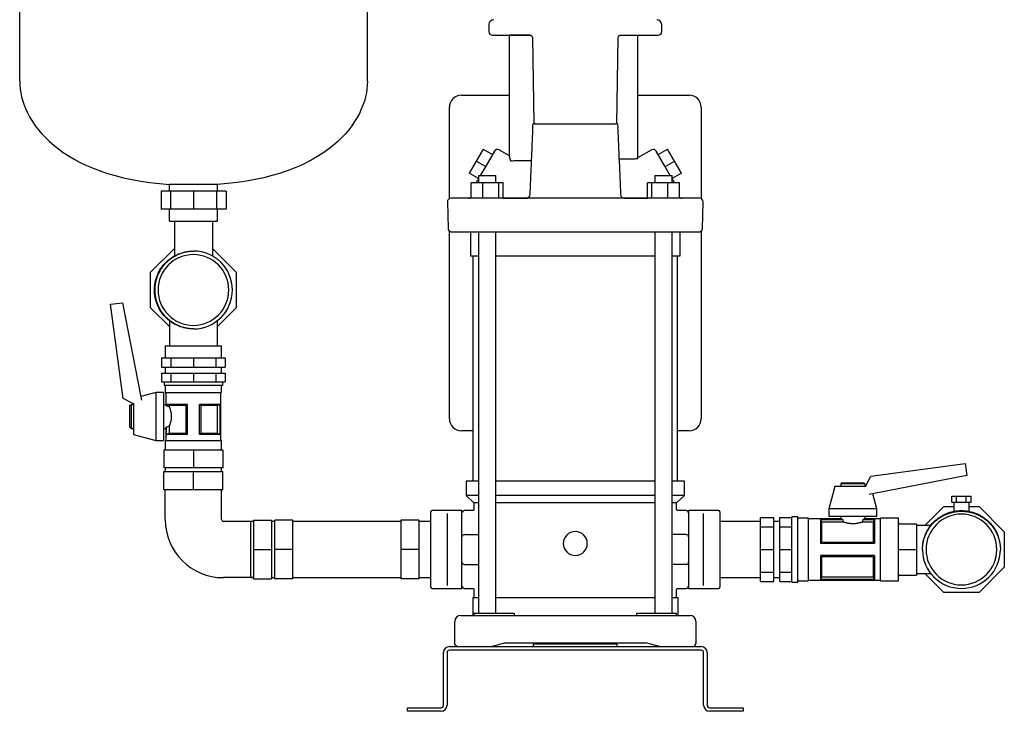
# Model space of a CAD drawing. Header units: millimetres. Extents: x 12 to 2052, y 13 to 1104.
# Tile 5 of 6: x 1230 to 2052, y 13 to 590. Entities that reach past the tile are written whole.
import ezdxf

# ---------------------------------------------------------------- set-up
doc = ezdxf.new("R2010")
doc.units = ezdxf.units.MM

msp = doc.modelspace()

# ---------------------------------------------------------------- linework, layer by layer
at = {"color": 7, "linetype": 'Continuous', "lineweight": 25}
for p, q in [((1230.48, 538.52), (1230.48, 809.12)), ((1520.48, 538.52), (1520.48, 809.12)), ((1621.79, 585.96), (1621.72, 579.95)), ((1765.93, 579.95), (1765.87, 585.96)), ((1624.72, 576.92), (1656.35, 576.92)), ((1638.58, 576.92), (1638.58, 476.61)), ((1656.18, 576.92), (1638.58, 576.92)), ((1656.69, 576.82), (1656.48, 576.91)), ((1658.01, 575.17), (1659.26, 502.92)), ((1728.39, 502.87), (1729.65, 575.17)), ((1731.3, 576.92), (1730.85, 576.81)), ((1731.3, 576.92), (1762.93, 576.92)), ((1746.07, 474.92), (1746.07, 576.92)), ((1598.83, 526.92), (1638.58, 526.92)), ((1746.07, 526.92), (1788.83, 526.92)), ((1588.83, 440.6), (1588.83, 516.92)), ((1798.83, 516.92), (1798.83, 440.6)), ((1729.45, 498.7), (1729.41, 499.57)), ((1616.87, 481.84), (1611.12, 471.88)), ((1616.87, 481.84), (1624.66, 477.34)), ((1626.33, 480.22), (1619.14, 467.77)), ((1630.43, 481.32), (1638.58, 476.61)), ((1746.49, 475.12), (1757.23, 481.32)), ((1768.52, 467.77), (1761.33, 480.22)), ((1762.99, 477.34), (1770.79, 481.84)), ((1776.54, 471.88), (1770.79, 481.84)), ((1611.12, 471.88), (1605.37, 461.92)), ((1618.91, 467.38), (1611.12, 471.88)), ((1768.74, 467.38), (1776.54, 471.88)), ((1782.29, 461.92), (1776.54, 471.88)), ((1612.98, 457.52), (1605.37, 461.92)), ((1612.98, 459.92), (1612.98, 453.92)), ((1612.98, 459.92), (1621.58, 459.92)), ((1619.14, 467.77), (1614.61, 459.92)), ((1621.58, 459.92), (1627.58, 459.92)), ((1627.58, 453.92), (1627.58, 459.92)), ((1760.07, 459.92), (1760.07, 453.92)), ((1760.07, 459.92), (1766.08, 459.92)), ((1766.08, 459.92), (1774.67, 459.92)), ((1773.05, 459.92), (1768.52, 467.77)), ((1782.29, 461.92), (1774.67, 457.52)), ((1774.67, 453.92), (1774.67, 459.92)), ((1395.48, 452.55), (1355.48, 452.55)), ((1355.48, 446.92), (1355.48, 452.55)), ((1395.48, 446.92), (1395.48, 452.55)), ((1616.7, 453.92), (1606.9, 453.92)), ((1606.9, 440.92), (1606.9, 453.92)), ((1612.03, 455.45), (1611.82, 455.09)), ((1616.7, 440.92), (1616.7, 453.92)), ((1630.08, 453.92), (1616.7, 453.92)), ((1630.08, 440.92), (1630.08, 453.92)), ((1633.67, 453.92), (1630.08, 453.92)), ((1633.67, 440.92), (1633.67, 453.92)), ((1753.99, 440.92), (1753.98, 453.92)), ((1757.57, 453.92), (1753.98, 453.92)), ((1757.57, 440.92), (1757.57, 453.92)), ((1770.95, 453.92), (1757.57, 453.92)), ((1770.95, 440.92), (1770.95, 453.92)), ((1780.75, 453.92), (1770.95, 453.92)), ((1780.75, 440.92), (1780.75, 453.92)), ((1780.76, 453.92), (1780.75, 453.92)), ((1780.76, 441.23), (1780.76, 453.92)), ((1348.42, 446.92), (1348.42, 431.92)), ((1356.34, 446.92), (1348.42, 446.92)), ((1356.34, 446.92), (1356.34, 431.92)), ((1375.48, 446.92), (1356.34, 446.92)), ((1375.48, 446.92), (1375.48, 431.92)), ((1394.61, 446.92), (1375.48, 446.92)), ((1394.61, 446.92), (1394.61, 431.92)), ((1402.54, 446.92), (1394.61, 446.92)), ((1402.54, 446.92), (1402.54, 431.92)), ((1655.89, 443.94), (1655.74, 443.05)), ((1731.84, 443.84), (1731.81, 443.95)), ((1731.98, 443.05), (1731.83, 443.95)), ((1587.18, 437.84), (1587.75, 415.84)), ((1604.24, 440.92), (1590.17, 440.92)), ((1776.09, 440.92), (1611.57, 440.92)), ((1633.67, 440.92), (1653.75, 440.92)), ((1633.67, 440.92), (1652.96, 440.92)), ((1731.98, 443.05), (1732.01, 442.99)), ((1734.75, 440.92), (1753.99, 440.92)), ((1782.6, 440.92), (1782.83, 440.92)), ((1797.48, 440.92), (1783.42, 440.92)), ((1799.9, 415.84), (1800.48, 437.84)), ((1356.34, 431.92), (1348.42, 431.92)), ((1355.48, 421.92), (1355.48, 431.92)), ((1375.48, 431.92), (1356.34, 431.92)), ((1394.61, 431.92), (1375.48, 431.92)), ((1402.54, 431.92), (1394.61, 431.92)), ((1395.48, 421.92), (1395.48, 431.92)), ((1355.48, 421.92), (1395.48, 421.92)), ((1359.48, 421.92), (1359.48, 392.78)), ((1391.48, 392.62), (1391.48, 421.92)), ((1588.83, 256.92), (1588.83, 413.62)), ((1606.48, 413.02), (1606.48, 393.02)), ((1612.98, 413.02), (1612.98, 94.92)), ((1627.58, 94.92), (1627.58, 413.02)), ((1760.07, 413.02), (1760.07, 94.92)), ((1774.67, 94.92), (1774.67, 413.02)), ((1781.18, 393.02), (1781.18, 413.02)), ((1798.83, 413.62), (1798.83, 256.92)), ((1339.58, 379.23), (1359.48, 399.13)), ((1391.48, 398.83), (1411.08, 379.23)), ((1606.48, 393.02), (1612.98, 393.02)), ((1608.48, 393.02), (1608.48, 204.92)), ((1627.58, 393.02), (1693.83, 393.02)), ((1693.83, 393.02), (1760.07, 393.02)), ((1774.67, 393.02), (1781.18, 393.02)), ((1779.18, 204.92), (1779.18, 393.02)), ((1339.58, 349.61), (1339.58, 379.23)), ((1347.14, 379.69), (1347.46, 380.16)), ((1411.08, 379.23), (1411.08, 349.61)), ((1306.31, 352.51), (1316.2, 353.83)), ((1316.2, 353.83), (1331.22, 276.56)), ((1316.76, 273.75), (1306.31, 352.51)), ((1355.33, 333.86), (1339.58, 349.61)), ((1411.08, 349.61), (1395.33, 333.86)), ((1355.33, 338.81), (1355.33, 317.92)), ((1395.33, 317.92), (1395.33, 338.8)), ((1351.85, 317.92), (1351.85, 307.92)), ((1351.85, 317.92), (1375.33, 317.92)), ((1375.33, 317.92), (1398.8, 317.92)), ((1398.8, 307.92), (1398.8, 317.92)), ((1348.76, 307.92), (1348.76, 299.92)), ((1348.76, 307.92), (1356.54, 307.92)), ((1356.54, 307.92), (1356.54, 299.92)), ((1356.54, 307.92), (1375.33, 307.92)), ((1375.33, 307.92), (1375.33, 299.92)), ((1375.33, 307.92), (1394.12, 307.92)), ((1394.12, 307.92), (1394.12, 299.92)), ((1394.12, 307.92), (1401.9, 307.92)), ((1401.9, 307.92), (1401.9, 299.92)), ((1348.76, 299.92), (1356.54, 299.92)), ((1351.85, 299.92), (1351.85, 294.92)), ((1356.54, 299.92), (1375.33, 299.92)), ((1375.33, 299.92), (1394.12, 299.92)), ((1394.12, 299.92), (1401.9, 299.92)), ((1398.8, 294.92), (1398.8, 299.92)), ((1348.76, 294.92), (1348.76, 287.92)), ((1348.76, 294.92), (1356.54, 294.92)), ((1348.76, 287.92), (1356.54, 287.92)), ((1350.85, 287.92), (1350.85, 284.92)), ((1356.54, 294.92), (1356.54, 287.92)), ((1356.54, 294.92), (1375.33, 294.92)), ((1356.54, 287.92), (1375.33, 287.92)), ((1375.33, 294.92), (1375.33, 287.92)), ((1375.33, 294.92), (1394.12, 294.92)), ((1375.33, 287.92), (1394.12, 287.92)), ((1394.12, 294.92), (1394.12, 287.92)), ((1394.12, 294.92), (1401.9, 294.92)), ((1394.12, 287.92), (1401.9, 287.92)), ((1399.8, 284.92), (1399.8, 287.92)), ((1401.9, 294.92), (1401.9, 287.92)), ((1350.85, 284.92), (1375.33, 284.92)), ((1351.85, 284.92), (1351.85, 278.92)), ((1375.33, 284.92), (1399.8, 284.92)), ((1398.8, 278.92), (1398.8, 284.92)), ((1325.35, 269.36), (1316.76, 273.75)), ((1331.22, 276.56), (1332.16, 272.44)), ((1344.1, 278.92), (1331.45, 275.55)), ((1350.35, 278.92), (1344.1, 278.92)), ((1344.1, 278.92), (1344.1, 258.92)), ((1350.35, 278.92), (1350.35, 258.92)), ((1351.85, 278.92), (1375.33, 278.92)), ((1352.35, 278.92), (1352.35, 268.92)), ((1375.33, 278.92), (1398.8, 278.92)), ((1398.3, 238.92), (1398.3, 278.92)), ((1322.35, 267.92), (1323.35, 268.92)), ((1322.35, 249.92), (1322.35, 267.92)), ((1323.35, 268.92), (1325.35, 268.92)), ((1323.35, 268.92), (1323.35, 248.92)), ((1325.35, 270.1), (1325.35, 258.92)), ((1350.35, 268.92), (1352.35, 268.92)), ((1370.33, 268.92), (1352.9, 268.92)), ((1352.9, 267.58), (1352.9, 268.92)), ((1352.9, 267.58), (1352.96, 267.58)), ((1352.96, 267.58), (1352.96, 268.89)), ((1369.26, 267.99), (1355.25, 267.99)), ((1355.25, 267.99), (1355.25, 266.87)), ((1369.26, 244.85), (1369.26, 267.99)), ((1370.33, 243.92), (1370.33, 268.92)), ((1397.75, 268.92), (1380.33, 268.92)), ((1380.33, 243.92), (1380.33, 268.92)), ((1395.41, 267.99), (1381.4, 267.99)), ((1381.4, 267.99), (1381.4, 244.85)), ((1395.41, 244.85), (1395.41, 267.99)), ((1397.7, 268.89), (1397.7, 243.94)), ((1397.75, 243.92), (1397.75, 268.92)), ((1325.35, 258.92), (1325.35, 243.92)), ((1344.1, 258.92), (1344.1, 238.92)), ((1350.35, 258.92), (1350.35, 238.92)), ((1322.35, 249.92), (1323.35, 248.92)), ((1323.35, 248.92), (1325.35, 248.92)), ((1350.35, 248.92), (1352.35, 248.92)), ((1352.35, 248.92), (1352.35, 238.92)), ((1352.9, 243.92), (1352.9, 250.26)), ((1352.96, 250.26), (1352.9, 250.26)), ((1352.96, 243.94), (1352.96, 250.26)), ((1355.25, 250.97), (1355.25, 244.85)), ((1608.48, 246.92), (1598.83, 246.92)), ((1788.83, 246.92), (1779.18, 246.92)), ((1325.35, 243.92), (1344.1, 238.92)), ((1344.1, 238.92), (1350.35, 238.92)), ((1351.85, 238.92), (1351.85, 230.92)), ((1351.85, 238.92), (1375.33, 238.92)), ((1370.33, 243.92), (1352.9, 243.92)), ((1355.25, 244.85), (1369.26, 244.85)), ((1375.33, 238.92), (1398.8, 238.92)), ((1397.75, 243.92), (1380.33, 243.92)), ((1381.4, 244.85), (1395.41, 244.85)), ((1398.8, 230.92), (1398.8, 238.92)), ((1350.78, 230.92), (1350.78, 215.92)), ((1375.33, 230.92), (1350.78, 230.92)), ((1375.33, 230.92), (1375.33, 215.92)), ((1399.88, 230.92), (1375.33, 230.92)), ((1399.88, 230.92), (1399.88, 215.92)), ((1375.33, 215.92), (1350.78, 215.92)), ((1351.85, 215.92), (1351.85, 212.92)), ((1399.88, 215.92), (1375.33, 215.92)), ((1398.8, 212.92), (1398.8, 215.92)), ((1940.16, 209.16), (2018.92, 219.61)), ((2018.92, 219.61), (2020.24, 209.72)), ((1350.78, 197.92), (1350.78, 212.92)), ((1350.78, 212.92), (1375.33, 212.92)), ((1375.33, 197.92), (1375.33, 212.92)), ((1375.33, 212.92), (1399.88, 212.92)), ((1399.88, 197.92), (1399.88, 212.92)), ((1935.77, 200.57), (1940.16, 209.16)), ((2020.24, 209.72), (1942.97, 194.7)), ((1350.78, 197.92), (1375.33, 197.92)), ((1351.85, 172.92), (1351.85, 197.92)), ((1375.33, 197.92), (1399.88, 197.92)), ((1398.8, 172.92), (1398.8, 197.92)), ((1602.83, 204.92), (1602.83, 192.92)), ((1612.98, 204.92), (1602.83, 204.92)), ((1693.83, 204.92), (1627.58, 204.92)), ((1760.07, 204.92), (1693.83, 204.92)), ((1784.83, 204.92), (1774.67, 204.92)), ((1784.83, 192.92), (1784.83, 204.92)), ((1910.33, 200.57), (1905.33, 181.82)), ((1925.33, 200.57), (1910.33, 200.57)), ((1916.33, 203.57), (1915.33, 202.57)), ((1915.33, 202.57), (1915.33, 200.57)), ((1935.33, 202.57), (1915.33, 202.57)), ((1916.33, 203.57), (1934.33, 203.57)), ((1936.51, 200.57), (1925.33, 200.57)), ((1934.33, 203.57), (1935.33, 202.57)), ((1935.33, 202.57), (1935.33, 200.57)), ((1602.83, 192.92), (1609.33, 186.92)), ((1612.98, 192.92), (1602.83, 192.92)), ((1693.83, 192.92), (1627.58, 192.92)), ((1760.07, 192.92), (1693.83, 192.92)), ((1784.83, 192.92), (1774.67, 192.92)), ((1778.33, 186.92), (1784.83, 192.92)), ((1942.97, 194.7), (1938.85, 193.76)), ((1945.33, 181.82), (1941.95, 194.47)), ((2007.75, 187.42), (2007.75, 192.42)), ((2007.75, 192.42), (2011.79, 192.42)), ((2011.79, 187.42), (2011.79, 192.42)), ((2011.79, 192.42), (2019.87, 192.42)), ((2019.87, 187.42), (2019.87, 192.42)), ((2019.87, 192.42), (2023.91, 192.42)), ((2023.91, 187.42), (2023.91, 192.42)), ((1609.33, 186.92), (1609.33, 181.42)), ((1612.98, 186.92), (1609.33, 186.92)), ((1693.83, 186.92), (1627.58, 186.92)), ((1760.07, 186.92), (1693.83, 186.92)), ((1778.33, 186.92), (1774.67, 186.92)), ((1778.33, 181.42), (1778.33, 186.92)), ((1905.33, 181.82), (1905.33, 175.57)), ((1925.33, 181.82), (1905.33, 181.82)), ((1945.33, 181.82), (1925.33, 181.82)), ((1945.33, 175.57), (1945.33, 181.82)), ((1985.27, 167.92), (2001.02, 183.67)), ((2001.02, 183.67), (2009.48, 183.67)), ((2007.75, 187.42), (2011.79, 187.42)), ((2009.48, 187.42), (2009.48, 179.79)), ((2011.79, 187.42), (2019.87, 187.42)), ((2019.87, 187.42), (2023.91, 187.42)), ((2022.18, 179.79), (2022.18, 187.42)), ((2022.18, 183.67), (2030.64, 183.67)), ((2030.64, 183.67), (2051.58, 162.73)), ((1425.33, 172.47), (1425.33, 147.92)), ((1425.33, 172.47), (1440.33, 172.47)), ((1440.33, 172.47), (1440.33, 147.92)), ((1458.33, 172.47), (1443.33, 172.47)), ((1443.33, 147.92), (1443.33, 172.47)), ((1458.33, 147.92), (1458.33, 172.47)), ((1563.33, 172.47), (1548.33, 172.47)), ((1548.33, 172.47), (1548.33, 147.92)), ((1563.33, 172.47), (1563.33, 147.92)), ((1573.33, 147.92), (1573.33, 179.42)), ((1599.33, 180.42), (1574.33, 180.42)), ((1587.33, 159.46), (1587.33, 177.92)), ((1599.33, 177.92), (1599.33, 180.42)), ((1599.33, 159.46), (1599.33, 177.92)), ((1608.33, 180.42), (1601.33, 180.42)), ((1786.33, 180.42), (1779.33, 180.42)), ((1813.33, 180.42), (1788.33, 180.42)), ((1788.33, 180.42), (1788.33, 177.92)), ((1788.33, 177.92), (1788.33, 159.46)), ((1800.33, 177.92), (1800.33, 159.46)), ((1814.33, 179.42), (1814.33, 147.92)), ((1848.33, 174.49), (1859.33, 174.49)), ((1848.33, 166.71), (1848.33, 174.49)), ((1859.33, 166.71), (1859.33, 174.49)), ((1864.33, 174.49), (1874.33, 174.49)), ((1864.33, 166.71), (1864.33, 174.49)), ((1879.33, 175.07), (1874.33, 175.07)), ((1874.33, 147.92), (1874.33, 175.07)), ((1879.33, 147.92), (1879.33, 175.07)), ((1888.33, 174.07), (1879.33, 174.07)), ((1888.33, 147.92), (1888.33, 174.07)), ((1915.33, 173.57), (1888.33, 173.57)), ((1916.67, 173.08), (1898.33, 173.08)), ((1898.33, 173.08), (1898.33, 152.92)), ((1898.35, 173.03), (1916.67, 173.03)), ((1925.33, 175.57), (1905.33, 175.57)), ((1915.33, 175.57), (1915.33, 173.57)), ((1916.67, 173.03), (1916.67, 173.08)), ((1945.33, 175.57), (1925.33, 175.57)), ((1943.33, 173.08), (1933.99, 173.08)), ((1933.99, 173.08), (1933.99, 173.03)), ((1933.99, 173.03), (1943.31, 173.03)), ((1935.33, 175.57), (1935.33, 173.57)), ((1948.33, 173.57), (1935.33, 173.57)), ((1943.33, 173.08), (1943.33, 152.92)), ((1963.33, 174.07), (1948.33, 174.07)), ((1948.33, 147.92), (1948.33, 174.07)), ((1963.33, 147.92), (1963.33, 174.07)), ((2031.1, 176.1), (2031.57, 175.79)), ((1425.33, 171.39), (1400.33, 171.39)), ((1425.33, 171.39), (1423.33, 171.39)), ((1423.33, 147.92), (1423.33, 171.39)), ((1443.33, 171.39), (1440.33, 171.39)), ((1548.33, 171.39), (1458.33, 171.39)), ((1573.33, 171.39), (1563.33, 171.39)), ((1848.33, 171.39), (1814.33, 171.39)), ((1848.33, 166.71), (1859.33, 166.71)), ((1848.33, 147.92), (1848.33, 166.71)), ((1864.33, 171.39), (1859.33, 171.39)), ((1859.33, 147.92), (1859.33, 166.71)), ((1864.33, 166.71), (1874.33, 166.71)), ((1864.33, 147.92), (1864.33, 166.71)), ((1899.26, 170.78), (1899.26, 153.97)), ((1917.37, 170.78), (1899.26, 170.78)), ((1942.4, 170.78), (1933.29, 170.78)), ((1942.4, 153.97), (1942.4, 170.78)), ((1964.33, 169.42), (1978.33, 169.42)), ((1978.33, 169.42), (1978.33, 147.92)), ((1990.22, 167.92), (1978.33, 167.92)), ((1587.33, 136.38), (1587.33, 159.46)), ((1599.33, 136.38), (1599.33, 159.46)), ((1601.33, 160.42), (1612.98, 160.42)), ((1786.33, 160.42), (1774.67, 160.42)), ((1788.33, 159.46), (1788.33, 147.92)), ((1800.33, 159.46), (1800.33, 147.92)), ((2051.58, 162.73), (2051.58, 133.11)), ((1423.33, 124.44), (1423.33, 147.92)), ((1425.33, 147.92), (1440.33, 147.92)), ((1425.33, 147.92), (1425.33, 123.37)), ((1440.33, 147.92), (1440.33, 123.37)), ((1458.33, 147.92), (1443.33, 147.92)), ((1443.33, 123.37), (1443.33, 147.92)), ((1458.33, 123.37), (1458.33, 147.92)), ((1563.33, 147.92), (1548.33, 147.92)), ((1548.33, 147.92), (1548.33, 123.37)), ((1563.33, 147.92), (1563.33, 123.37)), ((1573.33, 116.42), (1573.33, 147.92)), ((1788.33, 147.92), (1788.33, 136.38)), ((1800.33, 147.92), (1800.33, 136.38)), ((1814.33, 147.92), (1814.33, 116.42)), ((1848.33, 147.92), (1859.33, 147.92)), ((1848.33, 129.13), (1848.33, 147.92)), ((1859.33, 129.13), (1859.33, 147.92)), ((1864.33, 129.13), (1864.33, 147.92)), ((1864.33, 147.92), (1874.33, 147.92)), ((1874.33, 120.77), (1874.33, 147.92)), ((1879.33, 120.77), (1879.33, 147.92)), ((1888.33, 121.77), (1888.33, 147.92)), ((1943.33, 152.92), (1898.33, 152.92)), ((1899.26, 153.97), (1942.4, 153.97)), ((1948.33, 121.77), (1948.33, 147.92)), ((1963.33, 121.77), (1963.33, 147.92)), ((1964.33, 147.92), (1978.33, 147.92)), ((1978.33, 147.92), (1978.33, 126.42)), ((1898.33, 142.92), (1898.33, 122.76)), ((1943.33, 142.92), (1898.33, 142.92)), ((1899.26, 141.87), (1899.26, 125.06)), ((1942.4, 141.87), (1899.26, 141.87)), ((1942.4, 125.06), (1942.4, 141.87)), ((1943.33, 142.92), (1943.33, 122.76)), ((1587.33, 117.92), (1587.33, 136.38)), ((1599.33, 117.92), (1599.33, 136.38)), ((1601.33, 135.42), (1612.98, 135.42)), ((1786.33, 135.42), (1774.67, 135.42)), ((1788.33, 136.38), (1788.33, 117.92)), ((1800.33, 136.38), (1800.33, 117.92)), ((2051.58, 133.11), (2030.64, 112.17)), ((1425.33, 124.44), (1400.33, 124.44)), ((1423.33, 124.44), (1425.33, 124.44)), ((1425.33, 123.37), (1440.33, 123.37)), ((1440.33, 124.44), (1443.33, 124.44)), ((1458.33, 123.37), (1443.33, 123.37)), ((1458.33, 124.44), (1548.33, 124.44)), ((1563.33, 123.37), (1548.33, 123.37)), ((1563.33, 124.44), (1573.33, 124.44)), ((1814.33, 124.44), (1848.33, 124.44)), ((1848.33, 129.13), (1859.33, 129.13)), ((1848.33, 121.35), (1848.33, 129.13)), ((1859.33, 121.35), (1859.33, 129.13)), ((1859.33, 124.44), (1864.33, 124.44)), ((1864.33, 129.13), (1874.33, 129.13)), ((1864.33, 121.35), (1864.33, 129.13)), ((1899.26, 125.06), (1942.4, 125.06)), ((1964.33, 126.42), (1978.33, 126.42)), ((1978.33, 127.92), (1990.21, 127.92)), ((2001.02, 112.17), (1985.27, 127.92)), ((1574.33, 115.42), (1599.33, 115.42)), ((1599.33, 115.42), (1599.33, 117.92)), ((1601.33, 115.42), (1608.33, 115.42)), ((1779.33, 115.42), (1786.33, 115.42)), ((1788.33, 117.92), (1788.33, 115.42)), ((1788.33, 115.42), (1813.33, 115.42)), ((1848.33, 121.35), (1859.33, 121.35)), ((1864.33, 121.35), (1874.33, 121.35)), ((1874.33, 120.77), (1879.33, 120.77)), ((1879.33, 121.77), (1888.33, 121.77)), ((1888.33, 122.27), (1948.33, 122.27)), ((1943.33, 122.76), (1898.33, 122.76)), ((1943.31, 122.8), (1898.35, 122.8)), ((1948.33, 121.77), (1963.33, 121.77)), ((1608.33, 107.92), (1608.33, 92.92)), ((1608.33, 107.92), (1612.98, 107.92)), ((1609.33, 114.42), (1609.33, 107.92)), ((1627.58, 107.92), (1760.07, 107.92)), ((1774.67, 107.92), (1779.33, 107.92)), ((1778.33, 107.92), (1778.33, 114.42)), ((1779.33, 107.92), (1779.33, 92.92)), ((2030.64, 112.17), (2001.02, 112.17)), ((1598.33, 92.92), (1618.53, 92.92)), ((1609.33, 94.92), (1609.33, 92.92)), ((1609.33, 94.92), (1630.67, 94.92)), ((1618.53, 92.92), (1769.13, 92.92)), ((1630.67, 94.92), (1642.86, 94.92)), ((1642.86, 94.92), (1642.86, 92.92)), ((1744.8, 94.92), (1744.8, 92.92)), ((1744.8, 94.92), (1756.99, 94.92)), ((1756.99, 94.92), (1778.33, 94.92)), ((1769.13, 92.92), (1789.33, 92.92)), ((1778.33, 92.92), (1778.33, 94.92)), ((1593.33, 69.45), (1593.33, 87.92)), ((1794.33, 87.92), (1794.33, 69.45)), ((1588.83, 66.92), (1798.83, 66.92)), ((1623.63, 66.92), (1635.13, 69.92)), ((1635.13, 69.92), (1752.53, 69.92)), ((1658.83, 66.92), (1658.83, 68.92)), ((1728.83, 68.92), (1658.83, 68.92)), ((1673.83, 69.92), (1673.83, 68.92)), ((1676.83, 69.92), (1676.83, 68.92)), ((1710.83, 69.92), (1710.83, 68.92)), ((1713.83, 69.92), (1713.83, 68.92)), ((1728.83, 66.92), (1728.83, 68.92)), ((1764.03, 66.92), (1752.53, 69.92)), ((1583.83, 17.92), (1583.83, 61.92)), ((1586.83, 61.92), (1586.83, 17.92)), ((1798.83, 63.92), (1588.83, 63.92)), ((1800.83, 17.92), (1800.83, 61.92)), ((1803.83, 61.92), (1803.83, 17.92)), ((1553.83, 12.92), (1553.83, 15.92)), ((1553.83, 15.92), (1558.83, 15.92)), ((1558.83, 12.92), (1553.83, 12.92)), ((1558.83, 15.92), (1581.83, 15.92)), ((1581.83, 12.92), (1558.83, 12.92)), ((1805.83, 15.92), (1828.83, 15.92)), ((1828.83, 12.92), (1805.83, 12.92)), ((1828.83, 15.92), (1833.83, 15.92)), ((1833.83, 12.92), (1828.83, 12.92)), ((1833.83, 15.92), (1833.83, 12.92))]:
    msp.add_line(p, q, dxfattribs=at)
at = {"color": 7, "linetype": 'Continuous', "lineweight": 25, "flags": 128}
for points in [[(1746.49, 475.12), (1746.49, 475.12)], [(1746.49, 475.12), (1746.49, 475.12)], [(1746.49, 475.12), (1746.49, 475.12)], [(1352.96, 268.89), (1352.93, 268.91), (1352.9, 268.92)], [(1397.75, 268.92), (1397.72, 268.91), (1397.7, 268.89)], [(1352.9, 243.92), (1352.93, 243.93), (1352.96, 243.94)], [(1397.7, 243.94), (1397.73, 243.93), (1397.75, 243.92)], [(1898.33, 173.08), (1898.34, 173.05), (1898.35, 173.03)], [(1943.31, 173.03), (1943.32, 173.06), (1943.33, 173.08)], [(1898.35, 122.8), (1898.34, 122.78), (1898.33, 122.76)], [(1943.33, 122.76), (1943.32, 122.79), (1943.31, 122.8)]]:
    msp.add_lwpolyline(points, dxfattribs=at)
at = {"color": 7, "linetype": 'Continuous', "lineweight": 25}
for centre, radius, start, end in [((1625.79, 585.92), 4, 90, 179.4), ((1761.87, 585.92), 4, 0.6, 90), ((1624.72, 579.92), 3, 179.4, 270), ((1762.93, 579.92), 3, 270, 0.6), ((1598.83, 516.92), 10, 90, 180), ((1788.83, 516.92), 10, 0, 90), ((1628.93, 478.72), 3, 60.0187, 150), ((1758.73, 478.72), 3, 30, 120.01875), ((1590.17, 437.92), 3, 90.0005, 181.5), ((1604.82, 447.92), 7, 270, 287.29222), ((1782.83, 447.92), 7, 252.73875, 270), ((1797.48, 437.92), 3, 358.5, 89.9995), ((1590.75, 415.92), 3, 181.5, 255.22028), ((1796.91, 415.92), 3, 284.75849, 358.48043), ((1375.33, 364.42), 32.5, 270.26129, 89.73871), ((1375.33, 364.42), 29.5, 90, 270), ((1375.33, 364.42), 29.5, 270, 90), ((1598.83, 256.92), 10, 180, 270), ((1788.83, 256.92), 10, 270, 0), ((1400.33, 172.92), 48.48, 180, 270), ((1400.33, 172.92), 1.53, 180, 270), ((1574.33, 179.42), 1, 90, 180), ((1601.33, 178.42), 2, 90, 180), ((1786.33, 178.42), 2, 0, 90), ((1813.33, 179.42), 1, 0, 90), ((2015.83, 147.92), 29.5, 0, 180), ((1601.33, 158.42), 2, 90, 180), ((1693.83, 152.92), 10, 0, 180), ((1786.33, 158.42), 2, 0, 90), ((1693.83, 152.92), 10, 180, 0), ((2015.83, 147.92), 29.5, 180, 0), ((2015.83, 147.92), 32.5, 180.26129, 359.73871), ((1601.33, 137.42), 2, 180, 270), ((1786.33, 137.42), 2, 270, 0), ((1574.33, 116.42), 1, 180, 270), ((1601.33, 117.42), 2, 180, 270), ((1786.33, 117.42), 2, 270, 360), ((1813.33, 116.42), 1, 270, 0), ((1598.33, 87.92), 5, 90, 180), ((1789.33, 87.92), 5, 0, 90), ((1588.83, 61.92), 5, 90, 180), ((1798.83, 61.92), 5, 0, 90), ((1588.83, 61.92), 2, 90, 180), ((1798.83, 61.92), 2, 0, 90), ((1581.83, 17.92), 5, 270, 0), ((1581.83, 17.92), 2, 270, 0), ((1805.83, 17.92), 5, 180, 270), ((1805.83, 17.92), 2, 180, 270)]:
    msp.add_arc(centre, radius, start, end, dxfattribs=at)
for points, knots in [([(1656.48, 576.91), (1656.51, 576.91), (1656.58, 576.9), (1656.91, 576.8), (1657.42, 576.49), (1657.92, 575.84), (1657.98, 575.4), (1658.01, 575.17)], [0, 0, 0, 0, 0.086917, 0.189019, 0.436172, 0.718071, 1, 1, 1, 1]), ([(1729.65, 575.17), (1729.67, 575.36), (1729.72, 575.76), (1730.16, 576.41), (1730.67, 576.76), (1731.02, 576.88), (1731.13, 576.9), (1731.18, 576.91)], [0, 0, 0, 0, 0.264186, 0.538795, 0.792882, 0.903111, 1, 1, 1, 1]), ([(1658.24, 499.54), (1658.3, 499.94), (1658.38, 501.08), (1658.59, 502.2), (1658.72, 502.92)], [0, 0, 0, 0, 0.355959, 1, 1, 1, 1]), ([(1658.72, 502.92), (1658.74, 502.92), (1658.79, 502.92), (1658.87, 502.92), (1658.96, 502.92), (1659.08, 502.92), (1659.24, 502.92), (1659.38, 502.92), (1659.45, 502.92)], [0, 0, 0, 0, 0.126846, 0.254064, 0.382154, 0.51161, 0.758705, 1, 1, 1, 1]), ([(1660.33, 502.92), (1663.55, 502.92), (1666.89, 502.92), (1673.75, 502.92), (1677.26, 502.92), (1680.83, 502.92)], [0, 0, 0, 0, 0.5, 0.5, 1, 1, 1, 1]), ([(1706.83, 502.92), (1710.39, 502.92), (1713.91, 502.92), (1720.77, 502.92), (1724.11, 502.92), (1727.32, 502.92)], [0, 0, 0, 0, 0.5, 0.5, 1, 1, 1, 1]), ([(1728.94, 502.92), (1728.91, 502.92), (1728.86, 502.92), (1728.78, 502.92), (1728.69, 502.92), (1728.59, 502.92), (1728.5, 502.92), (1728.4, 502.92), (1728.3, 502.92), (1728.23, 502.92), (1728.2, 502.92)], [0, 0, 0, 0, 0.135107, 0.267773, 0.397789, 0.524922, 0.64893, 0.769581, 0.886665, 1, 1, 1, 1]), ([(1728.94, 502.92), (1728.93, 502.92), (1728.95, 502.92), (1728.98, 502.92), (1729, 502.92), (1729.01, 502.92), (1729.01, 502.92), (1729.02, 502.92), (1729.01, 502.92), (1728.98, 502.92), (1728.95, 502.92), (1728.94, 502.92)], [0, 0, 0, 0, 0.113606, 0.217617, 0.310579, 0.391453, 0.459552, 0.514572, 0.685732, 0.848184, 1, 1, 1, 1]), ([(1728.94, 502.92), (1729.07, 502.19), (1729.27, 501.08), (1729.35, 499.96), (1729.41, 499.57)], [0, 0, 0, 0, 0.6528425, 1, 1, 1, 1]), ([(1658.24, 499.54), (1658.05, 495.27), (1657.63, 485.89), (1657.05, 471.73), (1656.45, 457.47), (1656.07, 448.31), (1655.89, 443.94)], [0, 0, 0, 0, 0.229929, 0.505447, 0.764215, 1, 1, 1, 1]), ([(1731.84, 443.84), (1731.45, 452.94), (1731.06, 462.04), (1730.48, 475.7), (1730.29, 480.26), (1729.99, 487.09), (1729.89, 489.37), (1729.69, 493.93), (1729.58, 496.21), (1729.47, 498.49)], [0, 0, 0, 0, 0.5, 0.5, 0.75, 0.75, 0.875, 0.875, 1, 1, 1, 1]), ([(1638.58, 476.61), (1638.58, 476.61), (1638.58, 476.61), (1638.59, 476.59), (1638.59, 476.57), (1638.6, 476.54), (1638.61, 476.49), (1638.63, 476.44), (1638.64, 476.38), (1638.66, 476.31), (1638.68, 476.23), (1638.7, 476.14), (1638.72, 476.04), (1638.76, 475.89), (1638.81, 475.68), (1638.88, 475.38), (1638.96, 475.05), (1639.05, 474.67), (1639.14, 474.26), (1639.21, 473.96), (1639.24, 473.81)], [0, 0, 0, 0, 0.039381, 0.078724, 0.118057, 0.157408, 0.196805, 0.236277, 0.275849, 0.315551, 0.35541, 0.395452, 0.435704, 0.476192, 0.561161, 0.646773, 0.73325, 0.82081, 0.90966, 1, 1, 1, 1]), ([(1639.24, 473.81), (1639.26, 473.73), (1639.3, 473.58), (1639.35, 473.37), (1639.41, 473.16), (1639.48, 472.93), (1639.58, 472.67), (1639.7, 472.42), (1639.81, 472.23), (1639.92, 472.11), (1640, 472.04), (1640.08, 472), (1640.13, 472), (1640.15, 472)], [0, 0, 0, 0, 0.080738, 0.160081, 0.238092, 0.314839, 0.452632, 0.582353, 0.699116, 0.808691, 0.875257, 0.938929, 1, 1, 1, 1]), ([(1657.07, 472.28), (1656.22, 472.27), (1653.79, 472.23), (1650.36, 472.17), (1646.82, 472.11), (1643.95, 472.06), (1641.67, 472.02), (1640.65, 472.01), (1640.15, 472)], [0, 0, 0, 0, 0.101767, 0.290491, 0.474676, 0.654322, 0.82943, 1, 1, 1, 1]), ([(1745.34, 473.72), (1744.94, 473.71), (1744.14, 473.7), (1742.06, 473.67), (1739.32, 473.62), (1735.78, 473.57), (1732.83, 473.52), (1730.88, 473.49), (1730.56, 473.48)], [0, 0, 0, 0, 0.183328, 0.370965, 0.562911, 0.759166, 0.959731, 1, 1, 1, 1]), ([(1745.34, 473.72), (1745.35, 473.72), (1745.38, 473.72), (1745.42, 473.74), (1745.46, 473.76), (1745.5, 473.79), (1745.55, 473.82), (1745.59, 473.87), (1745.65, 473.94), (1745.73, 474.06), (1745.83, 474.25), (1745.93, 474.49), (1745.99, 474.68), (1746.03, 474.8), (1746.06, 474.87), (1746.07, 474.91), (1746.07, 474.92), (1746.07, 474.92)], [0, 0, 0, 0, 0.027343, 0.0561763, 0.0865222, 0.1184002, 0.151827, 0.186817, 0.2370683, 0.2936427, 0.4132537, 0.5473657, 0.6938455, 0.7725035, 0.8463925, 0.9237621, 1, 1, 1, 1]), ([(1611.4, 453.92), (1611.41, 454.05), (1611.45, 454.41), (1611.62, 454.73), (1611.73, 454.94)], [0, 0, 0, 0, 0.3608766, 1, 1, 1, 1]), ([(1612.98, 457.1), (1612.81, 456.8), (1612.4, 456.09), (1611.88, 455.2), (1611.79, 455.03), (1611.73, 454.94)], [0, 0, 0, 0, 0.217691, 0.524851, 1, 1, 1, 1]), ([(1612.93, 456.96), (1612.65, 456.49), (1612.22, 455.78), (1612.08, 455.53), (1612.03, 455.45)], [0, 0, 0, 0, 0.65725, 1, 1, 1, 1]), ([(1775.93, 454.94), (1775.9, 454.98), (1775.85, 455.06), (1775.49, 455.7), (1774.96, 456.6), (1774.67, 457.11)], [0, 0, 0, 0, 0.303754, 0.6101222, 1, 1, 1, 1]), ([(1775.74, 455.26), (1775.66, 455.39), (1775.5, 455.66), (1775, 456.5), (1774.73, 456.96)], [0, 0, 0, 0, 0.454758, 1, 1, 1, 1]), ([(1776.26, 453.92), (1776.24, 454.05), (1776.21, 454.41), (1776.04, 454.73), (1775.93, 454.94)], [0, 0, 0, 0, 0.360877, 1, 1, 1, 1]), ([(1611.57, 440.92), (1610.72, 440.92), (1609.91, 440.92), (1608.39, 440.92), (1607.69, 440.92), (1606.44, 440.92), (1605.87, 440.92), (1604.92, 440.92), (1604.54, 440.92), (1604.24, 440.92)], [0, 0, 0, 0, 0.25, 0.25, 0.5, 0.5, 0.75, 0.75, 1, 1, 1, 1]), ([(1655.74, 443.05), (1655.59, 442.66), (1655.42, 442.36), (1655.1, 441.96), (1654.99, 441.85), (1654.75, 441.63), (1654.62, 441.53), (1654.21, 441.26), (1653.92, 441.14), (1653.32, 440.96), (1653.01, 440.92), (1652.7, 440.92)], [0, 0, 0, 0, 0.25, 0.25, 0.375, 0.375, 0.5, 0.5, 0.75, 0.75, 1, 1, 1, 1]), ([(1734.37, 440.95), (1734.18, 440.98), (1733.8, 441.04), (1733.18, 441.29), (1732.64, 441.75), (1732.24, 442.33), (1732.06, 442.84), (1731.98, 443.05)], [0, 0, 0, 0, 0.147973, 0.288992, 0.553925, 0.794645, 1, 1, 1, 1]), ([(1783.42, 440.92), (1783.12, 440.92), (1782.73, 440.92), (1781.77, 440.92), (1781.21, 440.92), (1779.96, 440.92), (1779.25, 440.92), (1777.74, 440.92), (1776.94, 440.92), (1776.09, 440.92)], [0, 0, 0, 0, 0.25, 0.25, 0.5, 0.5, 0.75, 0.75, 1, 1, 1, 1]), ([(1589.99, 413.02), (1589.99, 413.02), (1589.89, 413.02), (1590.22, 413.02), (1591, 413.02), (1592.21, 413.02), (1593.66, 413.02), (1595.27, 413.02), (1596.92, 413.02), (1598.54, 413.02), (1600.04, 413.02), (1601.29, 413.02), (1602.26, 413.02), (1602.97, 413.02), (1603.52, 413.02), (1603.83, 413.02), (1603.96, 413.02)], [0, 0, 0, 0, 0.002094, 0.148585, 0.283562, 0.407025, 0.518974, 0.619407, 0.708326, 0.785729, 0.851616, 0.905986, 0.939207, 0.965949, 0.986214, 1, 1, 1, 1]), ([(1600.15, 413.02), (1600.3, 413.02), (1600.6, 413.02), (1601.04, 413.02), (1601.46, 413.02), (1601.86, 413.02), (1602.23, 413.02), (1602.57, 413.02), (1602.88, 413.02), (1603.16, 413.02), (1603.4, 413.02), (1603.62, 413.02), (1603.8, 413.02), (1603.91, 413.02), (1603.96, 413.02)], [0, 0, 0, 0, 0.130764, 0.252904, 0.366421, 0.471314, 0.567582, 0.655228, 0.734249, 0.804647, 0.866421, 0.919571, 0.964097, 1, 1, 1, 1]), ([(1603.96, 413.02), (1604, 413.02), (1604.08, 413.02), (1604.22, 413.02), (1604.36, 413.02), (1604.51, 413.02), (1604.66, 413.02), (1604.82, 413.02), (1604.99, 413.02), (1605.17, 413.02), (1605.35, 413.02), (1605.53, 413.02), (1605.73, 413.02), (1605.92, 413.02), (1606.13, 413.02), (1606.33, 413.02), (1606.54, 413.02), (1606.76, 413.02), (1607.12, 413.02), (1607.89, 413.02), (1608.92, 413.02), (1609.98, 413.02), (1610.7, 413.02), (1611.29, 413.02), (1611.63, 413.02), (1611.78, 413.02)], [0, 0, 0, 0, 0.031864, 0.063318, 0.09439, 0.125109, 0.155502, 0.185589, 0.215393, 0.244931, 0.274224, 0.303304, 0.3322, 0.360893, 0.389335, 0.417477, 0.445262, 0.472669, 0.499728, 0.581308, 0.748982, 0.833757, 0.903693, 0.959092, 1, 1, 1, 1]), ([(1611.78, 413.02), (1612.28, 413.02), (1613.28, 413.02), (1614.79, 413.02), (1616.3, 413.02), (1617.82, 413.02), (1619.33, 413.02), (1620.85, 413.02), (1622.38, 413.02), (1623.9, 413.02), (1625.43, 413.02), (1626.97, 413.02), (1628.5, 413.02), (1631.13, 413.02), (1637.82, 413.02), (1648.72, 413.02), (1662.83, 413.02), (1674.73, 413.02), (1684.27, 413.02), (1693.83, 413.02), (1706.97, 413.02), (1723.65, 413.02), (1736.94, 413.02), (1745.71, 413.02), (1749.59, 413.02), (1753.94, 413.02), (1757.8, 413.02), (1761.65, 413.02), (1764.52, 413.02), (1767.37, 413.02), (1770.22, 413.02), (1773.06, 413.02), (1774.94, 413.02), (1775.88, 413.02)], [0, 0, 0, 0, 0.009525, 0.01905, 0.028574, 0.038099, 0.047624, 0.057149, 0.066673, 0.076198, 0.085723, 0.095248, 0.104772, 0.114297, 0.144074, 0.228582, 0.314293, 0.400004, 0.442864, 0.485724, 0.571435, 0.678565, 0.785695, 0.812483, 0.839271, 0.856889, 0.892847, 0.910706, 0.928565, 0.946424, 0.964282, 0.982141, 1, 1, 1, 1]), ([(1775.88, 413.02), (1775.98, 413.02), (1776.21, 413.02), (1776.57, 413.02), (1776.98, 413.02), (1777.43, 413.02), (1777.93, 413.02), (1778.65, 413.02), (1779.6, 413.02), (1780.5, 413.02), (1781.17, 413.02), (1781.63, 413.02), (1782.06, 413.02), (1782.46, 413.02), (1782.83, 413.02), (1783.15, 413.02), (1783.45, 413.02), (1783.61, 413.02), (1783.7, 413.02)], [0, 0, 0, 0, 0.0287623, 0.0626528, 0.1016445, 0.1457372, 0.1949646, 0.2494039, 0.3676736, 0.4995559, 0.5619579, 0.6243014, 0.686771, 0.7495093, 0.8123462, 0.8749083, 0.9373942, 1, 1, 1, 1]), ([(1783.7, 413.02), (1783.76, 413.02), (1783.93, 413.02), (1784.25, 413.02), (1784.71, 413.02), (1785.28, 413.02), (1785.97, 413.02), (1786.77, 413.02), (1787.66, 413.02), (1788.25, 413.02), (1788.57, 413.02)], [0, 0, 0, 0, 0.035141, 0.095955, 0.182444, 0.294608, 0.432445, 0.595956, 0.785141, 1, 1, 1, 1]), ([(1783.7, 413.02), (1783.78, 413.02), (1784.1, 413.02), (1784.81, 413.02), (1785.87, 413.02), (1787.18, 413.02), (1788.69, 413.02), (1790.24, 413.02), (1791.78, 413.02), (1793.24, 413.02), (1794.63, 413.02), (1795.86, 413.02), (1796.85, 413.02), (1797.54, 413.02), (1797.63, 413.02), (1797.67, 413.02)], [0, 0, 0, 0, 0.008787, 0.035429, 0.078225, 0.129827, 0.194192, 0.271319, 0.347587, 0.433232, 0.528252, 0.632649, 0.746422, 0.86957, 1, 1, 1, 1]), ([(1375.33, 331.92), (1373.19, 332.04), (1368.95, 332.28), (1362.81, 334.22), (1357.16, 337.22), (1352.2, 341.29), (1348.13, 346.25), (1345.11, 351.9), (1343.25, 358.04), (1342.62, 364.42), (1343.25, 370.8), (1345.11, 376.94), (1348.13, 382.59), (1352.19, 387.56), (1357.17, 391.58), (1361.84, 394.25), (1364.92, 395.09), (1365.94, 395.37)], [0, 0, 0, 0, 0.069313, 0.137636, 0.206788, 0.276208, 0.344648, 0.413586, 0.48306, 0.551733, 0.620406, 0.689881, 0.758819, 0.827258, 0.896679, 0.965831, 1, 1, 1, 1]), ([(1347.14, 379.69), (1347.23, 379.84), (1347.41, 380.18), (1347.7, 380.71), (1348.05, 381.3), (1348.45, 381.95), (1348.91, 382.66), (1349.63, 383.69), (1350.69, 385.09), (1352.61, 387.28), (1355.32, 389.8), (1358.22, 391.84), (1360.62, 393.21), (1362.5, 394.12), (1364.6, 394.98), (1366.22, 395.5), (1367.29, 395.8), (1367.74, 395.92), (1368.28, 396.05), (1368.89, 396.19), (1369.59, 396.33), (1370.37, 396.47), (1371.23, 396.61), (1372.17, 396.73), (1373.2, 396.83), (1374.31, 396.9), (1375.08, 396.91), (1375.48, 396.92)], [0, 0, 0, 0, 0.01523, 0.032731, 0.052487, 0.074479, 0.098683, 0.125069, 0.182486, 0.25009, 0.375925, 0.5, 0.554503, 0.61441, 0.679509, 0.74988, 0.761199, 0.77477, 0.790605, 0.808717, 0.829117, 0.851816, 0.876825, 0.904148, 0.933788, 0.965742, 1, 1, 1, 1]), ([(1347.14, 349.15), (1347.06, 349.32), (1346.87, 349.68), (1346.59, 350.24), (1346.3, 350.87), (1346, 351.55), (1345.69, 352.29), (1345.38, 353.09), (1345.08, 353.95), (1344.78, 354.87), (1344.49, 355.86), (1344.23, 356.91), (1343.98, 358.02), (1343.77, 359.19), (1343.59, 360.42), (1343.46, 361.71), (1343.37, 363.05), (1343.34, 364.69), (1343.4, 366.58), (1343.61, 368.64), (1343.92, 370.57), (1344.31, 372.33), (1344.76, 373.94), (1345.25, 375.39), (1345.74, 376.68), (1346.23, 377.82), (1346.69, 378.8), (1347, 379.41), (1347.14, 379.69)], [0, 0, 0, 0, 0.018062, 0.03791, 0.059548, 0.082977, 0.108198, 0.135207, 0.164, 0.194565, 0.22689, 0.260954, 0.296734, 0.334197, 0.373307, 0.414016, 0.456273, 0.500013, 0.569283, 0.634659, 0.695918, 0.752886, 0.80544, 0.853492, 0.896991, 0.935911, 0.970244, 1, 1, 1, 1]), ([(1375.48, 331.92), (1375.28, 331.92), (1374.9, 331.93), (1374.34, 331.95), (1373.79, 331.98), (1373.26, 332.01), (1372.74, 332.06), (1372.24, 332.11), (1371.75, 332.16), (1371.29, 332.23), (1370.83, 332.29), (1370.39, 332.36), (1369.97, 332.44), (1369.57, 332.51), (1369.18, 332.59), (1368.8, 332.67), (1368.45, 332.75), (1368.1, 332.83), (1367.78, 332.91), (1367.46, 332.99), (1367.17, 333.07), (1366.28, 333.32), (1364.8, 333.79), (1362.95, 334.52), (1360.98, 335.44), (1358.43, 336.85), (1355.31, 339.05), (1352.7, 341.48), (1350.78, 343.65), (1349.67, 345.08), (1348.81, 346.33), (1348.23, 347.24), (1347.67, 348.18), (1347.32, 348.83), (1347.14, 349.15)], [0, 0, 0, 0, 0.0166325, 0.0328348, 0.048605, 0.0639415, 0.0788432, 0.093309, 0.1073385, 0.1209313, 0.1340872, 0.1468065, 0.1590894, 0.1709364, 0.1823483, 0.1933257, 0.2038697, 0.2139812, 0.2236614, 0.2329114, 0.2417325, 0.2501259, 0.3124877, 0.3749918, 0.4215549, 0.500022, 0.625336, 0.7499537, 0.8060699, 0.8749916, 0.9056972, 0.9367756, 0.968215, 1, 1, 1, 1]), ([(1352.9, 267.58), (1352.88, 267.63), (1352.85, 267.73), (1352.79, 267.87), (1352.74, 268), (1352.69, 268.12), (1352.65, 268.23), (1352.6, 268.33), (1352.57, 268.42), (1352.53, 268.5), (1352.49, 268.6), (1352.45, 268.7), (1352.4, 268.8), (1352.38, 268.87), (1352.36, 268.91), (1352.35, 268.92), (1352.35, 268.92)], [0, 0, 0, 0, 0.0595052, 0.1179883, 0.1754529, 0.2319032, 0.2873433, 0.3417776, 0.3952108, 0.4476479, 0.499094, 0.601209, 0.7023094, 0.8024423, 0.901656, 1, 1, 1, 1]), ([(1355.25, 266.87), (1355.28, 266.8), (1355.33, 266.67), (1355.41, 266.46), (1355.49, 266.24), (1355.57, 266.02), (1355.65, 265.79), (1355.74, 265.55), (1355.89, 265.1), (1356.1, 264.4), (1356.36, 263.4), (1356.58, 262.35), (1356.76, 261.25), (1356.86, 260.1), (1356.9, 258.94), (1356.87, 257.77), (1356.76, 256.62), (1356.59, 255.5), (1356.36, 254.45), (1356.1, 253.45), (1355.87, 252.69), (1355.68, 252.12), (1355.53, 251.71), (1355.39, 251.33), (1355.3, 251.09), (1355.25, 250.97)], [0, 0, 0, 0, 0.017904, 0.035754, 0.053568, 0.071362, 0.089152, 0.106955, 0.124786, 0.187717, 0.24986, 0.312631, 0.374403, 0.436933, 0.499018, 0.561344, 0.624169, 0.68625, 0.749347, 0.811432, 0.874316, 0.905723, 0.93708, 0.968475, 1, 1, 1, 1]), ([(1352.35, 248.92), (1352.35, 248.92), (1352.35, 248.92), (1352.36, 248.93), (1352.37, 248.96), (1352.38, 248.98), (1352.4, 249.02), (1352.42, 249.07), (1352.44, 249.12), (1352.47, 249.19), (1352.51, 249.28), (1352.56, 249.4), (1352.63, 249.57), (1352.71, 249.76), (1352.8, 249.99), (1352.87, 250.17), (1352.9, 250.26)], [0, 0, 0, 0, 0.054379, 0.109018, 0.163926, 0.219111, 0.274582, 0.330346, 0.386412, 0.442787, 0.499481, 0.593047, 0.689855, 0.789932, 0.893306, 1, 1, 1, 1]), ([(1609.33, 181.42), (1609.31, 181.29), (1609.29, 181.1), (1609.17, 180.87), (1609.04, 180.71), (1608.88, 180.58), (1608.65, 180.45), (1608.45, 180.43), (1608.33, 180.42)], [0, 0, 0, 0, 0.239457, 0.368361, 0.5, 0.631639, 0.760543, 1, 1, 1, 1]), ([(1779.33, 180.42), (1779.2, 180.43), (1779.01, 180.45), (1778.78, 180.58), (1778.62, 180.71), (1778.49, 180.87), (1778.36, 181.1), (1778.34, 181.29), (1778.33, 181.42)], [0, 0, 0, 0, 0.2394568, 0.3683607, 0.5, 0.6316393, 0.7605432, 1, 1, 1, 1]), ([(1915.33, 173.57), (1915.33, 173.57), (1915.33, 173.57), (1915.34, 173.56), (1915.36, 173.56), (1915.39, 173.54), (1915.43, 173.53), (1915.48, 173.51), (1915.53, 173.49), (1915.6, 173.47), (1915.69, 173.43), (1915.81, 173.39), (1915.98, 173.32), (1916.17, 173.25), (1916.4, 173.17), (1916.58, 173.11), (1916.67, 173.08)], [0, 0, 0, 0, 0.054428, 0.1091229, 0.1640914, 0.2193405, 0.2748768, 0.3307069, 0.3868372, 0.4432743, 0.5000242, 0.5933959, 0.6900575, 0.790032, 0.8933399, 1, 1, 1, 1]), ([(1933.99, 173.08), (1934.04, 173.09), (1934.14, 173.13), (1934.28, 173.18), (1934.41, 173.23), (1934.53, 173.27), (1934.64, 173.31), (1934.74, 173.35), (1934.83, 173.38), (1934.91, 173.41), (1935.01, 173.45), (1935.11, 173.49), (1935.21, 173.52), (1935.28, 173.55), (1935.32, 173.57), (1935.33, 173.57), (1935.33, 173.57)], [0, 0, 0, 0, 0.059829, 0.118617, 0.176368, 0.233085, 0.288771, 0.34343, 0.397066, 0.449683, 0.501285, 0.602927, 0.703582, 0.803287, 0.90208, 1, 1, 1, 1]), ([(1983.33, 147.92), (1983.45, 150.06), (1983.69, 154.3), (1985.62, 160.43), (1988.62, 166.09), (1992.7, 171.05), (1997.65, 175.11), (2003.31, 178.14), (2009.45, 180), (2015.83, 180.63), (2022.21, 180), (2028.35, 178.14), (2034, 175.11), (2038.97, 171.05), (2042.99, 166.08), (2045.66, 161.4), (2046.5, 158.33), (2046.78, 157.31)], [0, 0, 0, 0, 0.069313, 0.137636, 0.206788, 0.276208, 0.344648, 0.413586, 0.48306, 0.551733, 0.620406, 0.689881, 0.758819, 0.827258, 0.896679, 0.965831, 1, 1, 1, 1]), ([(1983.33, 147.77), (1983.33, 147.96), (1983.34, 148.35), (1983.36, 148.91), (1983.38, 149.46), (1983.42, 149.99), (1983.47, 150.51), (1983.52, 151.01), (1983.57, 151.49), (1983.63, 151.96), (1983.7, 152.42), (1983.77, 152.85), (1983.84, 153.27), (1983.92, 153.68), (1984, 154.07), (1984.08, 154.44), (1984.16, 154.8), (1984.24, 155.14), (1984.32, 155.47), (1984.4, 155.78), (1984.48, 156.08), (1984.73, 156.97), (1985.2, 158.44), (1985.93, 160.29), (1986.85, 162.27), (1988.26, 164.82), (1990.46, 167.94), (1992.88, 170.55), (1995.05, 172.47), (1996.49, 173.58), (1997.74, 174.44), (1998.65, 175.02), (1999.59, 175.58), (2000.24, 175.93), (2000.56, 176.1)], [0, 0, 0, 0, 0.016633, 0.032835, 0.048605, 0.063942, 0.078843, 0.093309, 0.107338, 0.120931, 0.134087, 0.146806, 0.159089, 0.170936, 0.182348, 0.193326, 0.20387, 0.213981, 0.223661, 0.232911, 0.241732, 0.250126, 0.312487, 0.374992, 0.421555, 0.500022, 0.625336, 0.749954, 0.80607, 0.874992, 0.905697, 0.936776, 0.968215, 1, 1, 1, 1]), ([(2000.56, 176.1), (2000.73, 176.19), (2001.09, 176.38), (2001.65, 176.65), (2002.28, 176.95), (2002.96, 177.25), (2003.7, 177.55), (2004.5, 177.86), (2005.36, 178.17), (2006.28, 178.47), (2007.27, 178.75), (2008.32, 179.02), (2009.43, 179.27), (2010.6, 179.48), (2011.83, 179.66), (2013.11, 179.79), (2014.45, 179.87), (2016.1, 179.91), (2017.99, 179.85), (2020.05, 179.64), (2021.97, 179.33), (2023.74, 178.93), (2025.35, 178.48), (2026.8, 178), (2028.09, 177.51), (2029.22, 177.02), (2030.21, 176.56), (2030.82, 176.25), (2031.1, 176.1)], [0, 0, 0, 0, 0.018062, 0.03791, 0.059548, 0.082977, 0.108198, 0.135207, 0.164, 0.194565, 0.22689, 0.260954, 0.296734, 0.334197, 0.373307, 0.414016, 0.456273, 0.500013, 0.569283, 0.634659, 0.695918, 0.752886, 0.80544, 0.853492, 0.896991, 0.935911, 0.970244, 1, 1, 1, 1]), ([(2031.1, 176.1), (2031.25, 176.02), (2031.59, 175.84), (2032.12, 175.54), (2032.71, 175.2), (2033.36, 174.79), (2034.07, 174.33), (2035.1, 173.62), (2036.5, 172.56), (2038.69, 170.64), (2041.21, 167.93), (2043.25, 165.03), (2044.61, 162.62), (2045.53, 160.75), (2046.39, 158.65), (2046.91, 157.03), (2047.21, 155.96), (2047.33, 155.5), (2047.46, 154.97), (2047.6, 154.35), (2047.74, 153.66), (2047.88, 152.88), (2048.02, 152.02), (2048.14, 151.07), (2048.23, 150.05), (2048.31, 148.94), (2048.32, 148.17), (2048.33, 147.77)], [0, 0, 0, 0, 0.01523, 0.032731, 0.052487, 0.074479, 0.098683, 0.125069, 0.182486, 0.25009, 0.375925, 0.5, 0.554503, 0.61441, 0.679509, 0.74988, 0.761199, 0.77477, 0.790605, 0.808717, 0.829117, 0.851816, 0.876825, 0.904148, 0.933788, 0.965742, 1, 1, 1, 1]), ([(1933.29, 170.78), (1933.22, 170.76), (1933.09, 170.71), (1932.88, 170.64), (1932.66, 170.57), (1932.44, 170.5), (1932.21, 170.43), (1931.97, 170.36), (1931.51, 170.22), (1930.81, 170.03), (1929.82, 169.81), (1928.76, 169.62), (1927.65, 169.47), (1926.51, 169.37), (1925.34, 169.34), (1924.18, 169.37), (1923.03, 169.46), (1921.91, 169.61), (1920.85, 169.81), (1919.86, 170.03), (1919.09, 170.24), (1918.52, 170.41), (1918.11, 170.53), (1917.72, 170.66), (1917.48, 170.74), (1917.37, 170.78)], [0, 0, 0, 0, 0.017902, 0.03575, 0.053563, 0.071357, 0.08915, 0.106958, 0.124798, 0.187648, 0.249888, 0.312584, 0.374527, 0.436992, 0.499137, 0.561521, 0.624284, 0.686465, 0.749415, 0.81154, 0.874287, 0.905711, 0.937076, 0.968474, 1, 1, 1, 1]), ([(1963.33, 170.42), (1963.33, 170.3), (1963.35, 170.17), (1963.45, 169.93), (1963.52, 169.81), (1963.72, 169.61), (1963.84, 169.54), (1964.08, 169.44), (1964.21, 169.42), (1964.33, 169.42)], [0, 0, 0, 0, 0.25, 0.25, 0.5, 0.5, 0.75, 0.75, 1, 1, 1, 1]), ([(1963.33, 147.92), (1963.33, 147.92), (1963.35, 147.92), (1963.45, 147.92), (1963.52, 147.92), (1963.72, 147.92), (1963.84, 147.92), (1964.08, 147.92), (1964.21, 147.92), (1964.33, 147.92)], [0, 0, 0, 0, 0.25, 0.25, 0.5, 0.5, 0.75, 0.75, 1, 1, 1, 1]), ([(1964.33, 126.42), (1964.21, 126.42), (1964.08, 126.4), (1963.84, 126.3), (1963.72, 126.22), (1963.52, 126.03), (1963.45, 125.91), (1963.35, 125.66), (1963.33, 125.54), (1963.33, 125.42)], [0, 0, 0, 0, 0.25, 0.25, 0.5, 0.5, 0.75, 0.75, 1, 1, 1, 1]), ([(1608.33, 115.42), (1608.45, 115.41), (1608.65, 115.39), (1608.88, 115.26), (1609.04, 115.13), (1609.17, 114.97), (1609.29, 114.74), (1609.31, 114.55), (1609.33, 114.42)], [0, 0, 0, 0, 0.239457, 0.368361, 0.5, 0.631639, 0.760543, 1, 1, 1, 1]), ([(1778.33, 114.42), (1778.34, 114.55), (1778.36, 114.74), (1778.49, 114.97), (1778.62, 115.13), (1778.78, 115.26), (1779.01, 115.39), (1779.2, 115.41), (1779.33, 115.42)], [0, 0, 0, 0, 0.239457, 0.368361, 0.5, 0.631639, 0.760543, 1, 1, 1, 1]), ([(1595.27, 66.92), (1594.64, 67.32), (1594.15, 67.73), (1593.49, 68.59), (1593.33, 69.02), (1593.33, 69.45)], [0, 0, 0, 0, 0.5, 0.5, 1, 1, 1, 1]), ([(1792.39, 66.92), (1793.02, 67.32), (1793.51, 67.73), (1794.16, 68.59), (1794.33, 69.02), (1794.33, 69.45)], [0, 0, 0, 0, 0.5, 0.5, 1, 1, 1, 1])]:
    msp.add_open_spline(points, degree=3, knots=knots, dxfattribs=at)
for points in [[(1230.48, 538.52), (1230.48, 504.92), (1264.48, 458.5), (1355.48, 452.55)], [(1520.48, 538.52), (1520.48, 504.92), (1486.47, 458.5), (1395.48, 452.55)], [(1660.33, 502.92), (1660.03, 502.92), (1659.74, 502.92), (1659.45, 502.92)], [(1680.83, 502.92), (1681.53, 502.92), (1682.23, 502.92), (1682.94, 502.92)], [(1682.94, 502.92), (1683.57, 502.92), (1684.2, 502.92), (1684.83, 502.92)], [(1684.83, 502.92), (1690.8, 502.92), (1696.86, 502.92), (1702.83, 502.92)], [(1702.83, 502.92), (1703.46, 502.92), (1704.09, 502.92), (1704.72, 502.92)], [(1704.72, 502.92), (1705.42, 502.92), (1706.13, 502.92), (1706.83, 502.92)], [(1728.2, 502.92), (1727.91, 502.92), (1727.62, 502.92), (1727.32, 502.92)], [(1746.07, 474.92), (1746.22, 474.98), (1746.36, 475.04), (1746.49, 475.12)], [(1375.48, 331.92), (1375.43, 331.92), (1375.38, 331.92), (1375.33, 331.92)], [(1355.25, 267.99), (1354.52, 268.27), (1353.76, 268.57), (1352.96, 268.89)], [(1355.25, 266.87), (1354.52, 267.13), (1353.75, 267.37), (1352.96, 267.58)], [(1370.33, 268.92), (1369.96, 268.57), (1369.6, 268.27), (1369.26, 267.99)], [(1381.4, 267.99), (1381.06, 268.27), (1380.7, 268.57), (1380.33, 268.92)], [(1397.7, 268.89), (1396.9, 268.57), (1396.14, 268.27), (1395.41, 267.99)], [(1352.96, 250.26), (1353.75, 250.47), (1354.52, 250.71), (1355.25, 250.97)], [(1352.96, 243.94), (1353.76, 244.27), (1354.52, 244.57), (1355.25, 244.85)], [(1369.26, 244.85), (1369.6, 244.57), (1369.96, 244.27), (1370.33, 243.92)], [(1380.33, 243.92), (1380.7, 244.27), (1381.06, 244.57), (1381.4, 244.85)], [(1395.41, 244.85), (1396.14, 244.57), (1396.9, 244.27), (1397.7, 243.94)], [(1898.35, 173.03), (1898.66, 172.29), (1898.96, 171.54), (1899.26, 170.78)], [(1916.67, 173.03), (1916.88, 172.25), (1917.11, 171.5), (1917.37, 170.78)], [(1933.29, 170.78), (1933.54, 171.5), (1933.78, 172.25), (1933.99, 173.03)], [(1942.4, 170.78), (1942.69, 171.54), (1943, 172.29), (1943.31, 173.03)], [(1899.26, 153.97), (1898.96, 153.62), (1898.66, 153.27), (1898.33, 152.92)], [(1943.33, 152.92), (1943, 153.27), (1942.69, 153.62), (1942.4, 153.97)], [(1983.33, 147.77), (1983.33, 147.82), (1983.33, 147.87), (1983.33, 147.92)], [(1898.33, 142.92), (1898.66, 142.57), (1898.96, 142.22), (1899.26, 141.87)], [(1942.4, 141.87), (1942.69, 142.22), (1943, 142.57), (1943.33, 142.92)], [(1899.26, 125.06), (1898.96, 124.3), (1898.66, 123.55), (1898.35, 122.8)], [(1943.31, 122.8), (1943, 123.55), (1942.69, 124.3), (1942.4, 125.06)]]:
    msp.add_open_spline(points, degree=3, dxfattribs=at)

doc.saveas('drawing.dxf')
